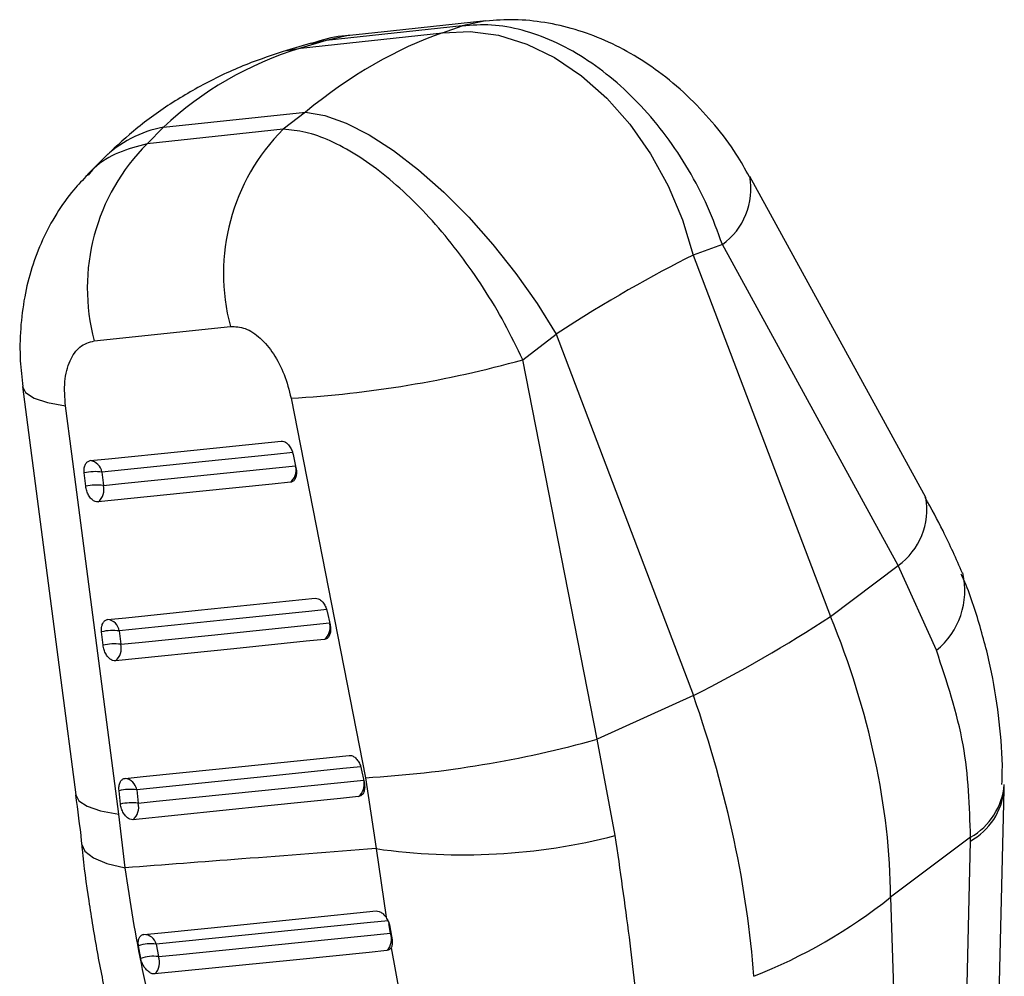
# Model space of a CAD drawing. Extents: x 59 to 283, y 8 to 214.
# Tile 13 of 13: x 245 to 272, y 188 to 214. Entities that reach past the tile are written whole.
import ezdxf

# ---------------------------------------------------------------- set-up
doc = ezdxf.new("R2010")
doc.units = 0
doc.header["$LTSCALE"] = 0.75
doc.layers.get('0').update_dxf_attribs({"linetype": 'CONTINUOUS'})

msp = doc.modelspace()

# ---------------------------------------------------------------- linework, layer by layer
at = {"color": 7, "linetype": 'CONTINUOUS'}
for p, q in [((256.893661, 213.823002), (253.182798, 213.427404)), ((256.357547, 213.631612), (256.893661, 213.823002)), ((252.484677, 213.218492), (256.357547, 213.631612)), ((252.773647, 213.35279), (252.096755, 213.150228)), ((253.182798, 213.427404), (252.484677, 213.218492)), ((248.745789, 211.060077), (252.618659, 211.473198)), ((252.618659, 211.473198), (252.007669, 211.002379)), ((248.294664, 210.605544), (248.745789, 211.060077)), ((252.007669, 211.002379), (248.294664, 210.605544)), ((247.096717, 210.197355), (246.672387, 209.769824)), ((263.988332, 207.856869), (263.191056, 207.57226)), ((268.787094, 199.101323), (263.988332, 207.856869)), ((263.191056, 207.57226), (266.94003, 197.712832)), ((246.855349, 205.230129), (250.568684, 205.625486)), ((258.543542, 204.713659), (259.452167, 205.413846)), ((259.452167, 205.413846), (263.201141, 195.554418)), ((260.573795, 194.359886), (258.543542, 204.713659)), ((252.223804, 203.664711), (254.254636, 193.311529)), ((252.279866, 202.1314), (252.358259, 201.769929)), ((246.622241, 201.261912), (246.582245, 201.627346)), ((247.063951, 201.651574), (247.103949, 201.286142)), ((266.94003, 197.712832), (268.787094, 199.101323)), ((269.826984, 196.788044), (268.787094, 199.101323)), ((253.209736, 197.843488), (253.288118, 197.482023)), ((247.096756, 196.927025), (247.056752, 197.292455)), ((247.53847, 197.316702), (247.578476, 196.951273)), ((263.201141, 195.554418), (260.573795, 194.359886)), ((261.068635, 191.731957), (260.573795, 194.359886)), ((254.139505, 193.555536), (254.217881, 193.19406)), ((254.254636, 193.311529), (254.54247, 191.375433)), ((247.571338, 192.592172), (247.531329, 192.9576)), ((248.013054, 192.98186), (248.053064, 192.616433)), ((247.69566, 190.853311), (247.521766, 192.315806)), ((270.758787, 191.688062), (268.577277, 190.048159)), ((270.065766, 162.446858), (270.756487, 191.582398)), ((270.756487, 191.582398), (270.758787, 191.688062)), ((254.54247, 191.375433), (254.813857, 189.502134)), ((268.577277, 190.048159), (269.463998, 161.809509)), ((254.920081, 189.241915), (254.977688, 188.889546)), ((248.123495, 188.380369), (248.063091, 188.723783)), ((248.545841, 188.767447), (248.605811, 188.429541)), ((254.95096, 188.669083), (255.388935, 186.288341))]:
    msp.add_line(p, q, dxfattribs=at)
at = {"color": 8, "linetype": 'CONTINUOUS'}
for p, q in [((253.182798, 213.427404), (252.782217, 213.331275)), ((252.096544, 213.150175), (252.484677, 213.218492)), ((254.936231, 189.06683), (254.894343, 189.33245))]:
    msp.add_line(p, q, dxfattribs=at)
at = {"color": 7, "linetype": 'CONTINUOUS', "flags": 128}
for points in [[(257.533537, 213.958679), (254.935932, 213.681754), (253.822682, 213.563084)], [(253.822971, 213.563114), (253.777127, 213.557894), (253.182798, 213.427404)], [(256.357547, 213.631612), (257.110018, 213.66954), (257.880542, 213.568265), (258.653604, 213.329817), (259.413635, 212.959002), (260.145333, 212.4633), (260.833962, 211.852687), (261.465656, 211.139451), (262.027696, 210.337971), (262.508763, 209.464358), (262.89917, 208.536224), (263.191056, 207.57226)], [(252.618659, 211.473198), (253.143827, 211.379907), (253.72676, 211.170338), (254.355721, 210.848701), (255.01804, 210.421479), (255.700386, 209.897287), (256.389015, 209.286674), (257.070062, 208.601929), (257.729812, 207.856855), (258.354981, 207.066431), (258.932979, 206.246591), (259.452167, 205.413846)], [(269.53418, 200.958044), (268.379445, 203.064748), (264.735822, 209.713341)], [(244.900958, 203.982764), (245.943545, 195.977167), (246.351709, 192.844703)], [(247.521766, 192.315806), (246.240543, 202.145927), (246.070021, 203.454061)], [(246.746235, 201.961948), (247.240958, 202.012632), (249.219852, 202.215361), (251.951654, 202.49523)], [(252.269436, 202.184952), (251.774707, 202.134262), (249.795792, 201.931488), (247.063951, 201.651574)], [(252.20472, 201.371755), (251.709978, 201.32106), (249.731005, 201.118304), (246.96076, 200.834455)], [(247.220757, 197.627063), (247.715544, 197.677778), (249.694693, 197.880657), (252.881501, 198.207323)], [(253.199258, 197.897033), (252.704469, 197.846309), (250.725307, 197.643406), (247.53847, 197.316702)], [(253.134544, 197.083839), (252.639745, 197.033112), (250.660547, 196.830221), (247.435324, 196.499587)], [(247.695344, 193.29221), (248.190174, 193.342955), (250.169486, 193.545922), (253.811253, 193.919359)], [(254.128995, 193.609057), (253.634166, 193.558311), (251.654844, 193.35533), (248.013054, 192.98186)], [(254.064285, 192.795869), (253.569449, 192.74512), (251.590102, 192.542144), (247.909935, 192.164745)], [(248.205709, 189.032404), (248.692066, 189.081657), (250.668267, 189.281817), (254.544214, 189.674615)], [(254.882688, 189.40635), (254.388675, 189.356509), (252.412718, 189.157205), (248.545841, 188.767447)], [(248.605811, 188.429541), (249.099546, 188.479205), (251.074598, 188.67795), (254.936231, 189.06683)], [(254.840133, 188.594956), (254.349899, 188.54546), (252.375482, 188.346162), (248.512664, 187.956521)]]:
    msp.add_lwpolyline(points, dxfattribs=at)
at = {"color": 8, "linetype": 'CONTINUOUS', "flags": 128}
for points in [[(257.535101, 213.958844), (257.488138, 213.953505), (256.893661, 213.823002)], [(244.900906, 203.981705), (244.984219, 203.822233), (245.212729, 203.670237), (245.578198, 203.546308), (246.070021, 203.454061)], [(247.103949, 201.286142), (247.598685, 201.336837), (249.577629, 201.539627), (252.34667, 201.823368)], [(247.578476, 196.951273), (248.07327, 197.002001), (250.052451, 197.204908), (253.276535, 197.535436)], [(248.053064, 192.616433), (248.547898, 192.667182), (250.527233, 192.87017), (254.2063, 193.247468)], [(246.351628, 192.844913), (246.435255, 192.684047), (246.663963, 192.531996), (247.029671, 192.408053), (247.521766, 192.315806)], [(246.511081, 191.505841), (246.511329, 191.5027), (246.601312, 191.303767), (246.833803, 191.125944), (247.202115, 190.97434), (247.69566, 190.853311)]]:
    msp.add_lwpolyline(points, dxfattribs=at)
at = {"color": 8, "linetype": 'CONTINUOUS'}
for centre, radius, start, end in [((249.333361, 207.92951), 3.18523, 100.6301006, 134.6031389), ((262.891163, 209.376569), 1.874371, 305.8279438, 10.3945178), ((251.933574, 201.704573), 0.429289, 309.1695742, 11.3167147), ((267.686899, 200.622835), 1.877612, 305.8704379, 10.2697543), ((268.507965, 198.412807), 2.092765, 309.0704701, 13.3869025), ((252.863229, 197.41677), 0.429482, 309.1775413, 11.5025624), ((253.792844, 193.128879), 0.429623, 309.1840083, 11.6248545), ((269.851, 193.282427), 1.834687, 299.6559822, 355.019147), ((269.872171, 193.163955), 1.811998, 299.2114246, 354.5284151)]:
    msp.add_arc(centre, radius, start, end, dxfattribs=at)
at = {"color": 7, "linetype": 'CONTINUOUS'}
for centre, radius, start, end in [((255.946694, 207.067202), 5.567902, 135.0280024, 195.006783), ((252.233399, 206.67051), 5.567596, 135.026932, 194.9934087), ((250.479344, 233.736962), 30.122806, 273.3199477, 285.5280876), ((246.70132, 201.598168), 0.366542, 8.3779566, 82.9615335), ((246.89121, 200.285211), 1.377239, 82.7946837, 102.9638695), ((246.931214, 199.91981), 1.377208, 82.7947419, 102.9645015), ((246.685828, 201.170151), 0.433912, 309.3171654, 15.5045813), ((246.475102, 228.845438), 37.256575, 296.6758203, 303.3188031), ((247.175866, 197.263309), 0.366514, 8.3765546, 82.9646085), ((247.365757, 195.95068), 1.376897, 82.7940707, 102.9688509), ((247.405755, 195.58545), 1.3767, 82.7926939, 102.9704747), ((247.160353, 196.835259), 0.433919, 309.3230934, 15.5074031), ((252.509481, 223.399863), 30.138902, 273.319498, 285.5198137), ((247.65046, 192.928464), 0.366504, 8.3771975, 82.9656442), ((247.840379, 191.615759), 1.376971, 82.7960128, 102.9700616), ((247.880391, 191.250362), 1.376941, 82.7959695, 102.9704657), ((247.634953, 192.5004), 0.433912, 309.3256721, 15.5102769), ((256.908285, 207.978175), 16.770454, 261.8902087, 284.3637013), ((259.364251, 201.695153), 14.85033, 291.6498582, 308.3447653), ((248.211606, 188.689179), 0.343277, 13.179544, 90.9842869), ((254.507395, 188.908442), 0.457151, 316.7064008, 20.2714789), ((248.391011, 187.78877), 0.990849, 81.0101349, 109.3263362), ((248.459113, 187.478407), 0.96238, 81.2321097, 110.4101367), ((248.176663, 188.268368), 0.458416, 317.1352497, 20.5844192)]:
    msp.add_arc(centre, radius, start, end, dxfattribs=at)
for centre, major_axis, ratio, start_param, end_param in [((254.916323, 198.368764), (6.024751, 15.285959), 0.584367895, 0.459217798, 0.808283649), ((260.028728, 198.914117), (-11.153751, 12.265731), 0.742142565, 5.948437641, 6.297503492), ((254.916323, 198.368764), (12.433098, 10.057148), 0.189226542, 0.700911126, 1.049976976), ((253.821427, 195.841592), (-10.729036, 14.978812), 0.676347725, 3.905732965, 4.373920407), ((253.821427, 195.841592), (-7.892243, 16.648109), 0.46608448, 4.009898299, 4.478085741)]:
    msp.add_ellipse(centre, major_axis=major_axis, ratio=ratio, start_param=start_param, end_param=end_param, dxfattribs=at)
for points, knots in [([(263.988332, 207.856869), (263.861105, 208.207161), (263.606654, 208.907737), (263.082725, 209.904527), (262.470504, 210.827634), (261.780522, 211.655401), (261.025972, 212.371875), (260.220769, 212.96888), (259.379624, 213.426676), (258.52704, 213.730548), (257.685677, 213.880196), (257.157667, 213.842067), (256.893661, 213.823002)], [0, 0, 0, 0, 0.101434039, 0.202865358, 0.30221158, 0.401556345, 0.500079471, 0.598601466, 0.699298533, 0.799995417, 0.899997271, 1, 1, 1, 1]), ([(264.725515, 209.710039), (264.610818, 209.916173), (264.337946, 210.406584), (263.796067, 211.12297), (263.119622, 211.85947), (262.377938, 212.497599), (261.594585, 213.028239), (260.799226, 213.438897), (259.981627, 213.741869), (259.153286, 213.929673), (258.334958, 214.013166), (257.797422, 213.975316), (257.536497, 213.956943)], [0, 0, 0, 0, 0.079982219, 0.190284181, 0.300698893, 0.414995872, 0.518712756, 0.620753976, 0.719568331, 0.816329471, 0.910844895, 1, 1, 1, 1]), ([(253.825761, 213.562239), (253.819935, 213.562006), (253.545468, 213.551016), (253.189222, 213.481366), (252.856331, 213.367995), (252.77873, 213.341567)], [0, 0, 0, 0, 0.016358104, 0.770699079, 1, 1, 1, 1]), ([(252.096755, 213.150228), (251.800785, 213.054716), (251.093175, 212.826363), (250.026247, 212.349143), (248.925665, 211.713074), (247.94042, 210.998607), (247.368347, 210.455318), (247.096717, 210.197355)], [0, 0, 0, 0, 0.158072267, 0.37792233, 0.594804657, 0.807606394, 1, 1, 1, 1]), ([(258.543542, 204.713659), (258.384028, 205.045312), (258.065003, 205.70861), (257.485616, 206.673385), (256.850608, 207.583337), (256.171922, 208.417625), (255.462542, 209.160175), (254.734692, 209.801835), (254.003193, 210.322929), (253.289604, 210.70704), (252.611528, 210.950952), (252.208956, 210.985236), (252.007669, 211.002379)], [0, 0, 0, 0, 0.101434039, 0.202865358, 0.30221158, 0.401556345, 0.500079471, 0.598601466, 0.699298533, 0.799995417, 0.899997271, 1, 1, 1, 1]), ([(246.679261, 209.760779), (246.54762, 209.626896), (246.229388, 209.303249), (245.814139, 208.704764), (245.429173, 207.991233), (245.139367, 207.225858), (244.938086, 206.416238), (244.833819, 205.566402), (244.817334, 204.745601), (244.881609, 204.218288), (244.910222, 203.983541)], [0, 0, 0, 0, 0.089863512, 0.217236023, 0.348078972, 0.478524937, 0.609230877, 0.748198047, 0.887904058, 1, 1, 1, 1]), ([(250.568684, 205.625486), (250.703038, 205.619579), (250.971871, 205.60776), (251.389875, 205.328741), (251.758957, 204.888927), (252.060564, 204.314619), (252.16861, 203.884453), (252.223804, 203.664711)], [0, 0, 0, 0, 0.197325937, 0.394832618, 0.58988067, 0.790497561, 1, 1, 1, 1]), ([(246.070021, 203.454061), (246.05407, 203.680999), (246.022135, 204.135357), (246.170126, 204.701529), (246.44868, 205.113338), (246.717595, 205.190567), (246.855349, 205.230129)], [0, 0, 0, 0, 0.253413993, 0.507367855, 0.747645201, 1, 1, 1, 1]), ([(251.951654, 202.49523), (251.978007, 202.494055), (252.032155, 202.49164), (252.117634, 202.436421), (252.19459, 202.346931), (252.251142, 202.23943), (252.271172, 202.164098), (252.279866, 202.1314)], [0, 0, 0, 0, 0.201083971, 0.41316728, 0.625245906, 0.837336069, 1, 1, 1, 1]), ([(246.582245, 201.627346), (246.581734, 201.632399), (246.576944, 201.679791), (246.579914, 201.767462), (246.612505, 201.869282), (246.669152, 201.941415), (246.720664, 201.955136), (246.746235, 201.961948)], [0, 0, 0, 0, 0.029071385, 0.272673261, 0.516280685, 0.759885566, 1, 1, 1, 1]), ([(252.358259, 201.769929), (252.364118, 201.734305), (252.377042, 201.655719), (252.366131, 201.542069), (252.328123, 201.446249), (252.271098, 201.387099), (252.224868, 201.376412), (252.20472, 201.371755)], [0, 0, 0, 0, 0.1801946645, 0.3975081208, 0.6148258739, 0.8321364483, 1, 1, 1, 1]), ([(246.96076, 200.834455), (246.933871, 200.835729), (246.879157, 200.838321), (246.793345, 200.894626), (246.716241, 200.984738), (246.656901, 201.10154), (246.630205, 201.198709), (246.623543, 201.251583), (246.622241, 201.261912)], [0, 0, 0, 0, 0.185504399, 0.37747466, 0.569442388, 0.761409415, 0.953393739, 1, 1, 1, 1]), ([(270.535377, 198.893673), (270.36651, 199.278005), (270.062565, 199.969766), (269.68898, 200.652623), (269.522954, 200.956095)], [0, 0, 0, 0, 0.555585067, 1, 1, 1, 1]), ([(271.613426, 193.126179), (271.618193, 193.243234), (271.641367, 193.812336), (271.556212, 194.838819), (271.356383, 196.191551), (271.007536, 197.516047), (270.716947, 198.408115), (270.514845, 198.842414), (270.50579, 198.861871)], [0, 0, 0, 0, 0.060265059, 0.293000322, 0.525873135, 0.758130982, 0.989163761, 1, 1, 1, 1]), ([(252.881499, 198.207324), (252.909363, 198.205872), (252.96509, 198.202967), (253.051853, 198.144619), (253.128107, 198.053494), (253.182535, 197.947058), (253.201733, 197.873961), (253.209736, 197.843488)], [0, 0, 0, 0, 0.212095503, 0.424189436, 0.636281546, 0.848374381, 1, 1, 1, 1]), ([(247.056752, 197.292455), (247.054846, 197.323455), (247.050351, 197.396576), (247.071474, 197.498847), (247.119645, 197.582198), (247.174741, 197.61944), (247.210952, 197.625438), (247.220757, 197.627063)], [0, 0, 0, 0, 0.17918685, 0.42265834, 0.666126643, 0.909589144, 1, 1, 1, 1]), ([(253.288118, 197.482023), (253.293975, 197.446399), (253.306895, 197.367812), (253.295982, 197.254156), (253.257965, 197.158332), (253.200935, 197.099171), (253.154695, 197.088492), (253.134544, 197.083839)], [0, 0, 0, 0, 0.180194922, 0.397512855, 0.61483377, 0.832146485, 1, 1, 1, 1]), ([(247.435324, 196.499587), (247.408385, 196.500868), (247.353615, 196.503474), (247.267751, 196.559863), (247.190659, 196.65003), (247.131347, 196.766859), (247.104697, 196.863962), (247.098048, 196.916765), (247.096756, 196.927025)], [0, 0, 0, 0, 0.185815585, 0.377786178, 0.569757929, 0.761726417, 0.95369767, 1, 1, 1, 1]), ([(270.758787, 191.688062), (270.730839, 192.531324), (270.674066, 194.244302), (270.112237, 195.931445), (269.826984, 196.788044)], [0, 0, 0, 0, 0.4922781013, 1, 1, 1, 1]), ([(253.811253, 193.919359), (253.811642, 193.919398), (253.838824, 193.922117), (253.896626, 193.91252), (253.982681, 193.856093), (254.058914, 193.763852), (254.112712, 193.657891), (254.131688, 193.585397), (254.139505, 193.555536)], [0, 0, 0, 0, 0.003083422, 0.215174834, 0.427264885, 0.639353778, 0.851442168, 1, 1, 1, 1]), ([(247.531329, 192.9576), (247.529422, 192.988646), (247.524929, 193.061811), (247.546091, 193.164097), (247.594292, 193.247413), (247.649383, 193.284601), (247.685567, 193.290592), (247.695344, 193.29221)], [0, 0, 0, 0, 0.179454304, 0.42292247, 0.666388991, 0.909862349, 1, 1, 1, 1]), ([(254.217881, 193.19406), (254.223736, 193.15844), (254.236654, 193.079857), (254.225739, 192.966202), (254.187717, 192.870374), (254.130681, 192.811209), (254.084438, 192.800525), (254.064285, 192.795869)], [0, 0, 0, 0, 0.180173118, 0.397495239, 0.614819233, 0.832133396, 1, 1, 1, 1]), ([(271.675817, 192.99035), (271.676605, 193.020038), (271.677736, 193.062667), (271.67826, 193.105011), (271.678419, 193.117865)], [0, 0, 0, 0, 0.696430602, 1, 1, 1, 1]), ([(246.342386, 192.846183), (246.400638, 192.422756), (246.462726, 191.971448), (246.508739, 191.523711), (246.511582, 191.49605)], [0, 0, 0, 0, 0.938220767, 1, 1, 1, 1]), ([(270.990967, 164.092055), (271.028771, 165.706453), (271.254293, 175.337091), (271.484642, 184.971259), (271.676377, 192.990438)], [0, 0, 0, 0, 0.167631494, 1, 1, 1, 1]), ([(247.909935, 192.164745), (247.882993, 192.166024), (247.828218, 192.168623), (247.742345, 192.225012), (247.665246, 192.315176), (247.605932, 192.432007), (247.579278, 192.52911), (247.57263, 192.581911), (247.571338, 192.592172)], [0, 0, 0, 0, 0.185824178, 0.37779376, 0.569761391, 0.76173194, 0.953699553, 1, 1, 1, 1]), ([(246.510284, 191.505805), (246.51463, 191.458027), (246.562675, 190.929813), (246.701023, 189.93968), (246.930362, 188.545092), (247.129306, 187.53553), (247.258284, 187.006182), (247.280541, 186.914832)], [0, 0, 0, 0, 0.029497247, 0.326105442, 0.627930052, 0.935791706, 1, 1, 1, 1]), ([(261.739957, 186.481603), (261.650398, 187.289297), (261.468471, 188.930025), (261.203279, 190.788413), (261.068635, 191.731957)], [0, 0, 0, 0, 0.4922781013, 1, 1, 1, 1]), ([(254.54247, 191.375433), (253.320743, 191.281549), (251.03876, 191.10619), (248.75619, 190.933531), (247.69566, 190.853311)], [0, 0, 0, 0, 0.53537915, 1, 1, 1, 1]), ([(248.814693, 185.532002), (248.587651, 186.366871), (248.12841, 188.05557), (247.840986, 189.913776), (247.69566, 190.853311)], [0, 0, 0, 0, 0.49438615, 1, 1, 1, 1]), ([(254.544214, 189.674615), (254.570783, 189.673517), (254.625467, 189.671258), (254.714945, 189.617483), (254.777921, 189.55282), (254.808178, 189.510144), (254.813857, 189.502134)], [0, 0, 0, 0, 0.297634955, 0.612616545, 0.927291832, 1, 1, 1, 1]), ([(254.813857, 189.502134), (254.836364, 189.464957), (254.881375, 189.390611), (254.910149, 189.29773), (254.918728, 189.249516), (254.920081, 189.241915)], [0, 0, 0, 0, 0.457270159, 0.914437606, 1, 1, 1, 1]), ([(248.063091, 188.723783), (248.059171, 188.762601), (248.051188, 188.841647), (248.07682, 188.940187), (248.128326, 189.009299), (248.178147, 189.029555), (248.205305, 189.032363), (248.205709, 189.032404)], [0, 0, 0, 0, 0.242018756, 0.49283423, 0.744208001, 0.996200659, 1, 1, 1, 1]), ([(254.977688, 188.889546), (254.9813, 188.852497), (254.988781, 188.775775), (254.970576, 188.705516), (254.953891, 188.674527), (254.95096, 188.669083)], [0, 0, 0, 0, 0.434969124, 0.900732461, 1, 1, 1, 1]), ([(254.95096, 188.669083), (254.938163, 188.651206), (254.909754, 188.611522), (254.864823, 188.600831), (254.840133, 188.594956)], [0, 0, 0, 0, 0.450461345, 1, 1, 1, 1]), ([(248.512664, 187.956521), (248.488642, 187.957151), (248.436498, 187.958518), (248.347, 188.005795), (248.258121, 188.088419), (248.184065, 188.197915), (248.1409, 188.300347), (248.127763, 188.360745), (248.123495, 188.380369)], [0, 0, 0, 0, 0.1604710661, 0.3483268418, 0.5360154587, 0.7232822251, 0.91008777, 1, 1, 1, 1])]:
    msp.add_open_spline(points, degree=3, knots=knots, dxfattribs=at)
at = {"color": 8, "linetype": 'CONTINUOUS'}
msp.add_open_spline([(248.294664, 210.605544), (248.030552, 210.535179), (247.502334, 210.394451), (246.969889, 210.082308), (246.74154, 209.817192), (246.686812, 209.753653)], degree=3, knots=[0, 0, 0, 0, 0.4319318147, 0.8638537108, 1, 1, 1, 1], dxfattribs=at)

doc.saveas('drawing.dxf')
